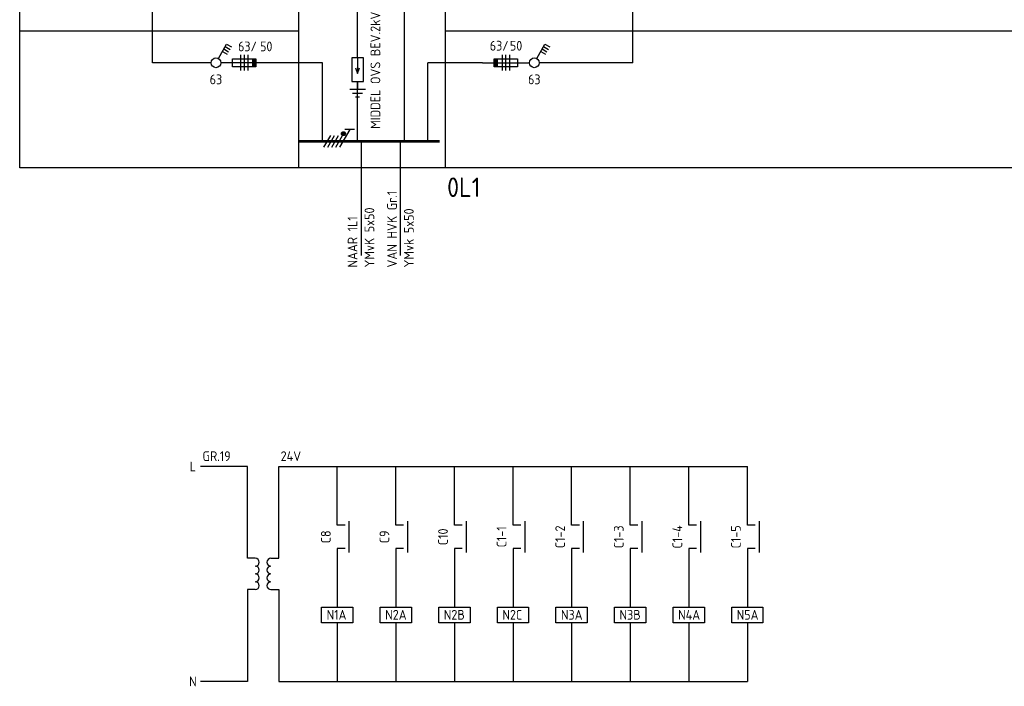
# Model space of a CAD drawing. Header units: millimetres. Extents: x -39149 to 267781, y -2340 to 58540.
# Tile 1 of 244: x -39029 to -33987, y 2337 to 5749. Entities that reach past the tile are written whole.
import ezdxf
from ezdxf.enums import TextEntityAlignment as Align

# ---------------------------------------------------------------- set-up
doc = ezdxf.new("R2010")
doc.units = ezdxf.units.MM
doc.header["$LTSCALE"] = 100
doc.header["$MEASUREMENT"] = 0
doc.linetypes.add('DASHED', pattern=[7.5, 5, -2.5])
doc.linetypes.add('HIDDEN', pattern=[3.75, 2.5, -1.25])
doc.layers.add('EL$1----', color=3, linetype='Continuous')
doc.styles.add('BURO-018', font='isocp.shx', dxfattribs={"height": 180})
doc.styles.add('BURO-025', font='isocp.shx', dxfattribs={"height": 250})
doc.styles.add('buro-050', font='isocp.shx', dxfattribs={"height": 5})
doc.styles.add('STABICAD-018', font='ISOCP.SHX', dxfattribs={"height": 1.8})

# ---------------------------------------------------------------- blocks, each defined once
blk = doc.blocks.new('072203')
at = {"color": 0, "linetype": 'Continuous'}
for p, q in [((-1.5, 0), (-1.5, -6)), ((1.5, 0), (-1.5, 0)), ((0, 0), (0, -4)), ((1.5, -6), (1.5, 0)), ((-0.5, -2.5), (0, -4)), ((0, -4), (0.5, -2.5)), ((-1.5, -6), (1.5, -6)), ((0, -6), (0, -8)), ((-2, -8), (2, -8)), ((-1.25, -9), (1.25, -9)), ((-0.5, -10), (0.5, -10))]:
    blk.add_line(p, q, dxfattribs=at)
blk = doc.blocks.new('BWEG7')
at = {"color": 0, "linetype": 'Continuous'}
for p, q in [((0, 0), (12.01, 0)), ((9, 1), (3, 1)), ((3, 1), (3, -1)), ((5, -2), (5, 2)), ((6, 2), (6, -2)), ((7, 2), (7, -2)), ((9, -1), (9, 1)), ((3, -1), (9, -1))]:
    blk.add_line(p, q, dxfattribs=at)
blk.add_solid([(3, 1), (4, 1), (3, -1), (4, -1)], dxfattribs=at)
at = {"color": 2, "linetype": 'Continuous', "style": 'BURO-025'}
blk.add_attdef('E_ISPH', text='', height=2.5, dxfattribs=at).set_placement((6.2, -3), align=Align.TOP_RIGHT)
blk.add_attdef('E_ISP', text='', height=2.5, dxfattribs=at).set_placement((6.9, -3), align=Align.TOP_LEFT)
blk = doc.blocks.new('1114A3A')
at = {"color": 0, "linetype": 'Continuous'}
for p, q in [((-4.75, 2.74), (-4.05, 3.95)), ((-1.08, 0.62), (-4.75, 2.74)), ((-4.14, 2.39), (-3.44, 3.6)), ((-3.54, 2.04), (-2.84, 3.25)), ((-2.93, 1.69), (-2.23, 2.9))]:
    blk.add_line(p, q, dxfattribs=at)
blk.add_circle((0, 0), 1.25, dxfattribs=at)
at = {"color": 0, "linetype": 'Continuous', "style": 'BURO-018'}
blk.add_attdef('E_IS', text='', height=1.8, rotation=90, dxfattribs=at).set_placement((3, 0), align=Align.TOP_CENTER)
blk = doc.blocks.new('HL3')
at = {"color": 0, "linetype": 'Continuous'}
for p, q in [((-3, 6.98), (-3, 4.48)), ((-3, 5.73), (1.5, 3.13)), ((1.5, 2.13), (-1.5, 3.87)), ((1.5, 1.13), (-1.5, 2.87)), ((1.5, 0.13), (-1.5, 1.87)), ((1.5, -0.87), (-1.5, 0.87))]:
    blk.add_line(p, q, dxfattribs=at)
at = {"color": 0, "linetype": 'Continuous', "const_width": 0.5}
blk.add_lwpolyline([(-1.68, 4.12, 1), (-2.18, 4.12, 1)], format="xyb", close=True, dxfattribs=at)
at = {"color": 0, "linetype": 'Continuous'}
blk.add_circle((-1.93, 4.12), 0.5, dxfattribs=at)
blk = doc.blocks.new('CE_060902')
at = {"color": 0, "linetype": 'Continuous'}
for p, q in [((0, -2), (0, 0)), ((8, -2), (8, 0)), ((0, -6), (0, -8)), ((8, -6), (8, -8))]:
    blk.add_line(p, q, dxfattribs=at)
for centre, start, end in [((1, -2), 180, 0), ((3, -2), 180, 0), ((5, -2), 180, 0), ((7, -2), 180, 0), ((1, -6), 0, 180), ((3, -6), 0, 180), ((5, -6), 0, 180), ((7, -6), 0, 180)]:
    blk.add_arc(centre, 1, start, end, dxfattribs=at)
at = {"color": 0, "linetype": 'Continuous', "style": 'STABICAD-018', "flags": 1}
for tag in ['ARTICLECODE', 'CODING']:
    blk.add_attdef(tag, text='', height=1.8, dxfattribs=at).set_placement((0, 0), align=Align.MIDDLE)
blk = doc.blocks.new('CE_0715A1')
at = {"color": 0, "linetype": 'Continuous'}
for p, q in [((-4, -2), (-4, 2)), ((-4, 2), (4, 2)), ((4, 2), (4, -2)), ((4, -2), (-4, -2))]:
    blk.add_line(p, q, dxfattribs=at)
at = {"color": 0, "linetype": 'Continuous', "style": 'STABICAD-018'}
blk.add_attdef('TERMINALCLAMP1', text='', height=1.8, dxfattribs=at).set_placement((-1, 3), align=Align.RIGHT)
at = {"color": 0, "linetype": 'Continuous', "style": 'STABICAD-018', "flags": 1}
for tag in ['ARTICLECODE', 'CODING']:
    blk.add_attdef(tag, text='', height=1.8, dxfattribs=at).set_placement((0, 0), align=Align.MIDDLE)
at = {"color": 0, "linetype": 'Continuous', "style": 'STABICAD-018'}
blk.add_attdef('TERMINALCLAMP2', text='', height=1.8, dxfattribs=at).set_placement((-1, -3), align=Align.TOP_RIGHT)
blk = doc.blocks.new('CE_0702A1')
at = {"color": 0, "linetype": 'Continuous'}
for p, q in [((-3, -7), (-3, 1)), ((-2, 0), (0, 0)), ((-2, -6), (0, -6))]:
    blk.add_line(p, q, dxfattribs=at)
at = {"color": 0, "linetype": 'Continuous', "style": 'STABICAD-018'}
blk.add_attdef('TERMINALCLAMP1', text='', height=1.8, dxfattribs=at).set_placement((-1, 1), align=Align.RIGHT)
at = {"color": 0, "linetype": 'Continuous', "style": 'STABICAD-018', "flags": 1}
for tag in ['ARTICLECODE', 'CODING']:
    blk.add_attdef(tag, text='', height=1.8, dxfattribs=at).set_placement((0, 0), align=Align.MIDDLE)
at = {"color": 0, "linetype": 'Continuous', "style": 'STABICAD-018'}
blk.add_attdef('TERMINALCLAMP2', text='', height=1.8, dxfattribs=at).set_placement((-1, -7), align=Align.TOP_RIGHT)

msp = doc.modelspace()

# ---------------------------------------------------------------- linework, layer by layer
at = {"layer": 'EL$1----', "color": 1, "linetype": 'HIDDEN', "ltscale": 0.01}
for p, q in [((-39029.4, 4989.7), (-39029.4, 7249.7)), ((-37599.3, 4989.7), (-37599.3, 7249.7)), ((-36849.2, 4989.7), (-36849.2, 7249.7)), ((-37599.3, 5689.7), (-39029.4, 5689.7)), ((-21141.2, 5689.7), (-36849.2, 5689.7)), ((-22900.5, 4989.7), (-39029.4, 4989.7))]:
    msp.add_line(p, q, dxfattribs=at)
at = {"layer": 'EL$1----', "linetype": 'Continuous'}
for p, q in [((-38349.4, 5528.1), (-38349.4, 5929.7)), ((-37299.3, 5553.1), (-37299.3, 5929.7)), ((-37059.3, 5126.5), (-37059.3, 5929.7)), ((-35889.2, 5528.1), (-35889.2, 5929.7)), ((-38049.4, 5528.1), (-38349.4, 5528.1)), ((-37479.3, 5528.1), (-37759.3, 5528.1)), ((-37479.3, 5126.5), (-37479.3, 5528.1)), ((-36939.3, 5126.5), (-36939.3, 5528.1)), ((-36659.3, 5528.1), (-36939.3, 5528.1)), ((-35889.2, 5528.1), (-36369.2, 5528.1)), ((-37299.3, 5126.5), (-37299.3, 5433.1)), ((-37279.3, 4541.2), (-37279.3, 5126.5)), ((-37079.3, 4541.2), (-37079.3, 5126.5))]:
    msp.add_line(p, q, dxfattribs=at)
at = {"layer": 'EL$1----', "linetype": 'Continuous', "const_width": 14}
for points in [[(-37599.3, 5126.5), (-37359.3, 5126.5)], [(-37119.3, 5126.5), (-37359.3, 5126.5)], [(-36879.3, 5126.5), (-37119.3, 5126.5)]]:
    msp.add_lwpolyline(points, dxfattribs=at)
at = {"layer": 'EL$1----'}
for points in [[(-37863.1, 2991.6), (-37863.1, 3461.6), (-38103.1, 3461.6)], [(-37703.1, 2991.6), (-37703.1, 3461.6), (-35303.1, 3461.6)], [(-37403.1, 3161.6), (-37403.1, 3461.6)], [(-37103.1, 3161.6), (-37103.1, 3461.6)], [(-36803.1, 3161.6), (-36803.1, 3461.6)], [(-36503.1, 3161.6), (-36503.1, 3461.6)], [(-36203.1, 3161.6), (-36203.1, 3461.6)], [(-35903.1, 3161.6), (-35903.1, 3461.6)], [(-35603.1, 3161.6), (-35603.1, 3461.6)], [(-35303.1, 3161.6), (-35303.1, 3461.6)], [(-37403.1, 3041.6), (-37403.1, 2741.6)], [(-37103.1, 3041.6), (-37103.1, 2741.6)], [(-36803.1, 3041.6), (-36803.1, 2741.6)], [(-36503.1, 3041.6), (-36503.1, 2741.6)], [(-36203.1, 3041.6), (-36203.1, 2741.6)], [(-35903.1, 3041.6), (-35903.1, 2741.6)], [(-35603.1, 3041.6), (-35603.1, 2741.6)], [(-35303.1, 3041.6), (-35303.1, 2741.6)], [(-37863.1, 2831.6), (-37863.1, 2361.6), (-38103.1, 2361.6)], [(-37703.1, 2831.6), (-37703.1, 2361.6), (-35303.1, 2361.6)], [(-37403.1, 2661.6), (-37403.1, 2361.6)], [(-37103.1, 2661.6), (-37103.1, 2361.6)], [(-36803.1, 2661.6), (-36803.1, 2361.6)], [(-36503.1, 2661.6), (-36503.1, 2361.6)], [(-36203.1, 2661.6), (-36203.1, 2361.6)], [(-35903.1, 2661.6), (-35903.1, 2361.6)], [(-35603.1, 2661.6), (-35603.1, 2361.6)], [(-35303.1, 2661.6), (-35303.1, 2361.6)]]:
    msp.add_lwpolyline(points, dxfattribs=at)

# ---------------------------------------------------------------- block references
at = {"layer": 'EL$1----', "linetype": 'Continuous'}
ref = msp.add_blockref('1114A3A', (-38024.4, 5528.1), dxfattribs=dict(at, xscale=20, yscale=20, zscale=20, rotation=270))
ref.add_attrib('E_IS', '63', dxfattribs={"layer": '0', "color": 2, "linetype": 'Continuous', "height": 50, "style": 'BURO-025'}).set_placement((-38024.4, 5468.1), align=Align.TOP_CENTER)
at = {"layer": 'EL$1----'}
ref = msp.add_blockref('BWEG7', (-37759.3, 5528.1), dxfattribs=dict(at, xscale=-20, yscale=20, zscale=20))
ref.add_attrib('E_ISPH', '63/', dxfattribs={"layer": '0', "color": 2, "linetype": 'Continuous', "height": 50, "style": 'BURO-025'}).set_placement((-37814.9, 5636.9), align=Align.TOP_RIGHT)
ref.add_attrib('E_ISP', '50', dxfattribs={"layer": '0', "color": 2, "linetype": 'Continuous', "height": 50, "style": 'BURO-025'}).set_placement((-37798.7, 5636.9), align=Align.TOP_LEFT)
ref = msp.add_blockref('BWEG7', (-36659.3, 5528.1), dxfattribs=dict(at, xscale=-20, yscale=20, zscale=20, rotation=180))
ref.add_attrib('E_ISPH', '63/', dxfattribs={"layer": '0', "color": 2, "linetype": 'Continuous', "height": 50, "style": 'BURO-025'}).set_placement((-36525.8, 5640.4), align=Align.TOP_RIGHT)
ref.add_attrib('E_ISP', '50', dxfattribs={"layer": '0', "color": 2, "linetype": 'Continuous', "height": 50, "style": 'BURO-025'}).set_placement((-36519.2, 5640.4), align=Align.TOP_LEFT)
at = {"layer": 'EL$1----', "linetype": 'Continuous'}
ref = msp.add_blockref('1114A3A', (-36394.2, 5528.1), dxfattribs=dict(at, xscale=20, yscale=20, zscale=20, rotation=270))
ref.add_attrib('E_IS', '63', dxfattribs={"layer": '0', "color": 2, "linetype": 'Continuous', "height": 50, "style": 'BURO-025'}).set_placement((-36394.2, 5468.1), align=Align.TOP_CENTER)
at = {"layer": 'EL$1----', "xscale": 20, "yscale": 20, "zscale": 20}
msp.add_blockref('072203', (-37299.3, 5553.1), dxfattribs=at)
at = {"layer": 'EL$1----', "linetype": 'Continuous', "xscale": 20, "yscale": 20, "zscale": 20, "rotation": 270}
msp.add_blockref('HL3', (-37453.9, 5126.5), dxfattribs=at)
at = {"layer": 'EL$1----', "linetype": 'Continuous'}
ref = msp.add_blockref('CE_0702A1', (-37403.1, 3041.6), dxfattribs=dict(at, xscale=20, yscale=20, zscale=0.2, rotation=180))
ref.add_attrib('CODING', 'C8', dxfattribs={"layer": '0', "color": 2, "linetype": 'ByBlock', "height": 50, "rotation": 90, "style": 'STABICAD-018'}).set_placement((-37461.7, 3101.6), align=Align.MIDDLE)
ref = msp.add_blockref('CE_0702A1', (-37103.1, 3041.6), dxfattribs=dict(at, xscale=20, yscale=20, zscale=0.2, rotation=180))
ref.add_attrib('CODING', 'C9', dxfattribs={"layer": '0', "color": 2, "linetype": 'ByBlock', "height": 50, "rotation": 90, "style": 'STABICAD-018'}).set_placement((-37161.7, 3101.6), align=Align.MIDDLE)
ref = msp.add_blockref('CE_0702A1', (-36803.1, 3041.6), dxfattribs=dict(at, xscale=20, yscale=20, zscale=0.2, rotation=180))
ref.add_attrib('CODING', 'C10', dxfattribs={"layer": '0', "color": 2, "linetype": 'ByBlock', "height": 50, "rotation": 90, "style": 'STABICAD-018'}).set_placement((-36861.7, 3101.6), align=Align.MIDDLE)
ref = msp.add_blockref('CE_0702A1', (-36503.1, 3041.6), dxfattribs=dict(at, xscale=20, yscale=20, zscale=0.2, rotation=180))
ref.add_attrib('CODING', 'C1-1', dxfattribs={"layer": '0', "color": 2, "linetype": 'ByBlock', "height": 50, "rotation": 90, "style": 'STABICAD-018'}).set_placement((-36561.7, 3101.6), align=Align.MIDDLE)
ref = msp.add_blockref('CE_0702A1', (-36203.1, 3041.6), dxfattribs=dict(at, xscale=20, yscale=20, zscale=0.2, rotation=180))
ref.add_attrib('CODING', 'C1-2', dxfattribs={"layer": '0', "color": 2, "linetype": 'ByBlock', "height": 50, "rotation": 90, "style": 'STABICAD-018'}).set_placement((-36261.7, 3101.6), align=Align.MIDDLE)
ref = msp.add_blockref('CE_0702A1', (-35903.1, 3041.6), dxfattribs=dict(at, xscale=20, yscale=20, zscale=0.2, rotation=180))
ref.add_attrib('CODING', 'C1-3', dxfattribs={"layer": '0', "color": 2, "linetype": 'ByBlock', "height": 50, "rotation": 90, "style": 'STABICAD-018'}).set_placement((-35961.7, 3101.6), align=Align.MIDDLE)
ref = msp.add_blockref('CE_0702A1', (-35603.1, 3041.6), dxfattribs=dict(at, xscale=20, yscale=20, zscale=0.2, rotation=180))
ref.add_attrib('CODING', 'C1-4', dxfattribs={"layer": '0', "color": 2, "linetype": 'ByBlock', "height": 50, "rotation": 90, "style": 'STABICAD-018'}).set_placement((-35661.7, 3101.6), align=Align.MIDDLE)
ref = msp.add_blockref('CE_0702A1', (-35303.1, 3041.6), dxfattribs=dict(at, xscale=20, yscale=20, zscale=0.2, rotation=180))
ref.add_attrib('CODING', 'C1-5', dxfattribs={"layer": '0', "color": 2, "linetype": 'ByBlock', "height": 50, "rotation": 90, "style": 'STABICAD-018'}).set_placement((-35361.7, 3101.6), align=Align.MIDDLE)
at = {"layer": 'EL$1----', "linetype": 'Continuous', "xscale": 20, "yscale": 20, "rotation": 90.00000000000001}
msp.add_blockref('CE_060902', (-37863.1, 2831.6), dxfattribs=at)
at = {"layer": 'EL$1----', "linetype": 'Continuous'}
ref = msp.add_blockref('CE_0715A1', (-37403.1, 2701.6), dxfattribs=dict(at, xscale=20, yscale=20))
ref.add_attrib('CODING', 'N1A', dxfattribs={"layer": '0', "color": 2, "linetype": 'ByBlock', "height": 50, "style": 'STABICAD-018'}).set_placement((-37457.6, 2702.6), align=Align.MIDDLE_LEFT)
ref = msp.add_blockref('CE_0715A1', (-37103.1, 2701.6), dxfattribs=dict(at, xscale=20, yscale=20))
ref.add_attrib('CODING', 'N2A', dxfattribs={"layer": '0', "color": 2, "linetype": 'ByBlock', "height": 50, "style": 'STABICAD-018'}).set_placement((-37157.6, 2702.6), align=Align.MIDDLE_LEFT)
ref = msp.add_blockref('CE_0715A1', (-36803.1, 2701.6), dxfattribs=dict(at, xscale=20, yscale=20))
ref.add_attrib('CODING', 'N2B', dxfattribs={"layer": '0', "color": 2, "linetype": 'ByBlock', "height": 50, "style": 'STABICAD-018'}).set_placement((-36857.6, 2702.6), align=Align.MIDDLE_LEFT)
ref = msp.add_blockref('CE_0715A1', (-36503.1, 2701.6), dxfattribs=dict(at, xscale=20, yscale=20))
ref.add_attrib('CODING', 'N2C', dxfattribs={"layer": '0', "color": 2, "linetype": 'ByBlock', "height": 50, "style": 'STABICAD-018'}).set_placement((-36557.6, 2702.6), align=Align.MIDDLE_LEFT)
ref = msp.add_blockref('CE_0715A1', (-36203.1, 2701.6), dxfattribs=dict(at, xscale=20, yscale=20))
ref.add_attrib('CODING', 'N3A', dxfattribs={"layer": '0', "color": 2, "linetype": 'ByBlock', "height": 50, "style": 'STABICAD-018'}).set_placement((-36257.6, 2702.6), align=Align.MIDDLE_LEFT)
ref = msp.add_blockref('CE_0715A1', (-35903.1, 2701.6), dxfattribs=dict(at, xscale=20, yscale=20))
ref.add_attrib('CODING', 'N3B', dxfattribs={"layer": '0', "color": 2, "linetype": 'ByBlock', "height": 50, "style": 'STABICAD-018'}).set_placement((-35957.6, 2702.6), align=Align.MIDDLE_LEFT)
ref = msp.add_blockref('CE_0715A1', (-35603.1, 2701.6), dxfattribs=dict(at, xscale=20, yscale=20))
ref.add_attrib('CODING', 'N4A', dxfattribs={"layer": '0', "color": 2, "linetype": 'ByBlock', "height": 50, "style": 'STABICAD-018'}).set_placement((-35657.6, 2702.6), align=Align.MIDDLE_LEFT)
ref = msp.add_blockref('CE_0715A1', (-35303.1, 2701.6), dxfattribs=dict(at, xscale=20, yscale=20))
ref.add_attrib('CODING', 'N5A', dxfattribs={"layer": '0', "color": 2, "linetype": 'ByBlock', "height": 50, "style": 'STABICAD-018'}).set_placement((-35357.6, 2702.6), align=Align.MIDDLE_LEFT)

# ---------------------------------------------------------------- texts
at = {"layer": 'EL$1----', "color": 2, "linetype": 'DASHED', "style": 'BURO-025'}
for s, p in [('MIDDEL OVS BEV.2kV', (-37182.9, 5190.2)), ('VAN HVK Gr.1', (-37097.7, 4480.2)), ('YMvK 5x50', (-37213.5, 4480.2)), ('YMvk 5x50', (-37011.2, 4480.2)), ('NAAR 1L1', (-37299.9, 4480.2))]:
    msp.add_text(s, height=50, rotation=90, dxfattribs=at).set_placement(p)
at = {"layer": 'EL$1----', "color": 3, "style": 'buro-050'}
msp.add_text('0L1', height=100, dxfattribs=at).set_placement((-36840.8, 4841.1))
at = {"layer": 'EL$1----', "color": 2, "linetype": 'Continuous', "style": 'BURO-025'}
for s, p in [('GR.19', (-38093, 3489.6)), ('24V', (-37693, 3489.6))]:
    msp.add_text(s, height=50, dxfattribs=at).set_placement(p)
for s, p in [('L', (-38142.5, 3461.6)), ('N', (-38142.5, 2361.6))]:
    msp.add_text(s, height=50, dxfattribs=at).set_placement(p, align=Align.MIDDLE_CENTER)

doc.saveas('drawing.dxf')
